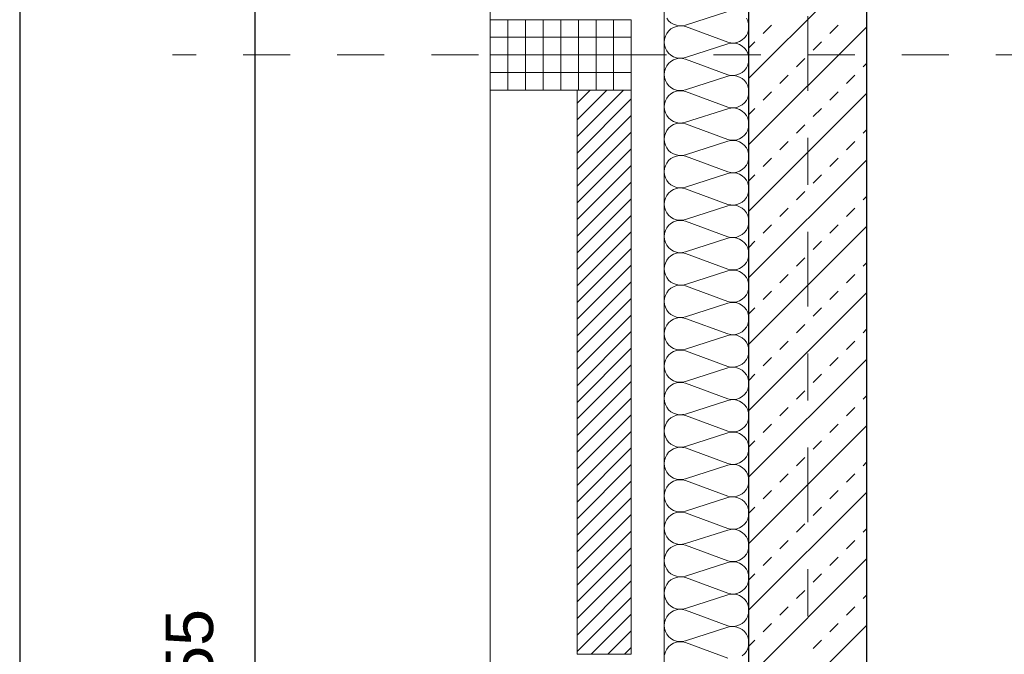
# Model space of a CAD drawing. Header units: metres. Extents: x -45.2 to 14.3, y -31.8 to 10.2.
# Tile 17 of 148: x -40.8 to -38.7, y -10.7 to -9.4. Entities that reach past the tile are written whole.
import ezdxf

# ---------------------------------------------------------------- set-up
doc = ezdxf.new("R2010")
doc.units = ezdxf.units.M
doc.header["$LTSCALE"] = 0.05
doc.linetypes.add('Achsen 01', pattern=[5.291531, 3.175, -1.058062, 0.352704, -0.705764])
doc.linetypes.add('Raster 01', pattern=[2, 1, -1])
for name, color, linetype, lineweight in [('013_Beton und Stahlbetonarbeiten-330 Außenwände', 7, 'Continuous', 25), ('014_Fassadenarbeiten-330 Betonfertigteile vertikal', 7, 'Continuous', 9), ('014_Fassadenarbeiten-330 Filtermauerwerk 11.5cm', 7, 'Continuous', 9), ('Bemaßung-Bemaßung', 7, 'Continuous', 9)]:
    doc.layers.add(name, color=color, linetype=linetype, lineweight=lineweight)
for name, color, linetype, lineweight, true_color in [('014_Fassadenarbeiten-000 Aufsicht Betonfertigteile', 7, 'Continuous', 9, 0xc0c0c0), ('014_Fassadenarbeiten-330 mineralische Dämmung', 7, 'Continuous', 9, 0x666666), ('AV1-Achsen', 1, 'Achsen 01', 18, 0xff0000), ('AV1-Raster', 7, 'Raster 01', 9, 0xa6a6a6)]:
    doc.layers.add(name, color=color, linetype=linetype, lineweight=lineweight, true_color=true_color)
doc.styles.add('Arial', font='arial.ttf')

msp = doc.modelspace()

# ---------------------------------------------------------------- linework, layer by layer
at = {"layer": '013_Beton und Stahlbetonarbeiten-330 Außenwände', "color": 251, "linetype": 'Continuous', "lineweight": 13, "true_color": 0x4c4c4c}
for p, q in [((-39.025, -9.2493), (-39.275, -9.4993)), ((-39.025, -9.3907), (-39.275, -9.6407)), ((-39.2444, -9.4045), (-39.2267, -9.3868)), ((-39.103, -9.4045), (-39.0853, -9.3868)), ((-39.275, -9.4351), (-39.2621, -9.4222)), ((-39.1384, -9.4399), (-39.1207, -9.4222)), ((-39.1737, -9.4752), (-39.156, -9.4576)), ((-39.0323, -9.4752), (-39.025, -9.4679)), ((-39.2091, -9.5106), (-39.1914, -9.4929)), ((-39.0676, -9.5106), (-39.05, -9.4929)), ((-39.025, -9.5321), (-39.275, -9.7821)), ((-39.2444, -9.5459), (-39.2267, -9.5283)), ((-39.103, -9.5459), (-39.0853, -9.5283)), ((-39.275, -9.5765), (-39.2621, -9.5636)), ((-39.1384, -9.5813), (-39.1207, -9.5636)), ((-39.1737, -9.6167), (-39.156, -9.599)), ((-39.0323, -9.6167), (-39.025, -9.6094)), ((-39.2091, -9.652), (-39.1914, -9.6343)), ((-39.0676, -9.652), (-39.05, -9.6343)), ((-39.025, -9.6736), (-39.275, -9.9236)), ((-39.2444, -9.6874), (-39.2267, -9.6697)), ((-39.103, -9.6874), (-39.0853, -9.6697)), ((-39.275, -9.7179), (-39.2621, -9.705)), ((-39.1384, -9.7227), (-39.1207, -9.705)), ((-39.1737, -9.7581), (-39.156, -9.7404)), ((-39.0323, -9.7581), (-39.025, -9.7508)), ((-39.2091, -9.7934), (-39.1914, -9.7758)), ((-39.0676, -9.7934), (-39.05, -9.7758)), ((-39.025, -9.815), (-39.275, -10.065)), ((-39.2444, -9.8288), (-39.2267, -9.8111)), ((-39.103, -9.8288), (-39.0853, -9.8111)), ((-39.275, -9.8594), (-39.2621, -9.8465)), ((-39.1384, -9.8641), (-39.1207, -9.8465)), ((-39.1737, -9.8995), (-39.156, -9.8818)), ((-39.0323, -9.8995), (-39.025, -9.8922)), ((-39.2091, -9.9349), (-39.1914, -9.9172)), ((-39.0676, -9.9349), (-39.05, -9.9172)), ((-39.025, -9.9564), (-39.275, -10.2064)), ((-39.2444, -9.9702), (-39.2267, -9.9525)), ((-39.103, -9.9702), (-39.0853, -9.9525)), ((-39.275, -10.0008), (-39.2621, -9.9879)), ((-39.1384, -10.0056), (-39.1207, -9.9879)), ((-39.1737, -10.0409), (-39.156, -10.0232)), ((-39.0323, -10.0409), (-39.025, -10.0336)), ((-39.2091, -10.0763), (-39.1914, -10.0586)), ((-39.0676, -10.0763), (-39.05, -10.0586)), ((-39.025, -10.0978), (-39.275, -10.3478)), ((-39.2444, -10.1116), (-39.2267, -10.0939)), ((-39.103, -10.1116), (-39.0853, -10.0939)), ((-39.275, -10.1422), (-39.2621, -10.1293)), ((-39.1384, -10.147), (-39.1207, -10.1293)), ((-39.1737, -10.1823), (-39.156, -10.1647)), ((-39.0323, -10.1823), (-39.025, -10.175)), ((-39.2091, -10.2177), (-39.1914, -10.2)), ((-39.0676, -10.2177), (-39.05, -10.2)), ((-39.025, -10.2392), (-39.275, -10.4892)), ((-39.2444, -10.253), (-39.2267, -10.2354)), ((-39.103, -10.253), (-39.0853, -10.2354)), ((-39.275, -10.2836), (-39.2621, -10.2707)), ((-39.1384, -10.2884), (-39.1207, -10.2707)), ((-39.1737, -10.3238), (-39.156, -10.3061)), ((-39.0323, -10.3238), (-39.025, -10.3165)), ((-39.2091, -10.3591), (-39.1914, -10.3414)), ((-39.0676, -10.3591), (-39.05, -10.3414)), ((-39.2444, -10.3945), (-39.2267, -10.3768)), ((-39.103, -10.3945), (-39.0853, -10.3768)), ((-39.025, -10.3807), (-39.275, -10.6307)), ((-39.275, -10.425), (-39.2621, -10.4121)), ((-39.1384, -10.4298), (-39.1207, -10.4121)), ((-39.1737, -10.4652), (-39.156, -10.4475)), ((-39.0323, -10.4652), (-39.025, -10.4579)), ((-39.2091, -10.5005), (-39.1914, -10.4829)), ((-39.0676, -10.5005), (-39.05, -10.4829)), ((-39.025, -10.5221), (-39.275, -10.7721)), ((-39.2444, -10.5359), (-39.2267, -10.5182)), ((-39.103, -10.5359), (-39.0853, -10.5182)), ((-39.275, -10.5665), (-39.2621, -10.5536)), ((-39.1384, -10.5712), (-39.1207, -10.5536)), ((-39.1737, -10.6066), (-39.156, -10.5889)), ((-39.0323, -10.6066), (-39.025, -10.5993)), ((-39.2091, -10.642), (-39.1914, -10.6243)), ((-39.0676, -10.642), (-39.05, -10.6243)), ((-39.025, -10.6635), (-39.275, -10.9135)), ((-39.2444, -10.6773), (-39.2267, -10.6596)), ((-39.103, -10.6773), (-39.0853, -10.6596)), ((-39.275, -10.7079), (-39.2621, -10.695)), ((-39.1384, -10.7127), (-39.1207, -10.695))]:
    msp.add_line(p, q, dxfattribs=at)
at = {"layer": '013_Beton und Stahlbetonarbeiten-330 Außenwände'}
msp.add_lwpolyline([(-39.275, 0.125), (-18.775, 0.125), (-18.775, -0.125), (-39.025, -0.125), (-39.025, -21.725), (-39.275, -21.725)], close=True, dxfattribs=at)
at = {"layer": '014_Fassadenarbeiten-000 Aufsicht Betonfertigteile'}
msp.add_lwpolyline([(-39.455, 0.305), (-39.455, -21.905), (-39.825, -22.275), (-39.825, 0.675)], close=True, dxfattribs=at)
at = {"layer": '014_Fassadenarbeiten-330 Betonfertigteile vertikal', "color": 8, "linetype": 'Continuous', "lineweight": 9, "true_color": 0x808080}
for p, q in [((-39.7875, -9.375), (-39.7875, -9.525)), ((-39.75, -9.375), (-39.75, -9.525)), ((-39.7125, -9.375), (-39.7125, -9.525)), ((-39.675, -9.375), (-39.675, -9.525)), ((-39.6375, -9.375), (-39.6375, -9.525)), ((-39.6, -9.375), (-39.6, -9.525)), ((-39.5625, -9.375), (-39.5625, -9.525))]:
    msp.add_line(p, q, dxfattribs=at)
at = {"layer": '014_Fassadenarbeiten-330 Betonfertigteile vertikal', "color": 8, "linetype": 'Continuous', "lineweight": 13, "true_color": 0x808080}
for p, q in [((-39.825, -9.4125), (-39.525, -9.4125)), ((-39.825, -9.45), (-39.525, -9.45)), ((-39.825, -9.4875), (-39.525, -9.4875))]:
    msp.add_line(p, q, dxfattribs=at)
at = {"layer": '014_Fassadenarbeiten-330 Betonfertigteile vertikal'}
msp.add_lwpolyline([(-39.525, -9.525), (-39.525, -9.375), (-39.825, -9.375), (-39.825, -9.525)], close=True, dxfattribs=at)
at = {"layer": '014_Fassadenarbeiten-330 Filtermauerwerk 11.5cm', "color": 8, "linetype": 'Continuous', "lineweight": 9, "true_color": 0x808080}
for p, q in [((-39.64, -9.5526), (-39.6124, -9.525)), ((-39.64, -9.588), (-39.577, -9.525)), ((-39.64, -9.6233), (-39.5417, -9.525)), ((-39.64, -9.6587), (-39.525, -9.5437)), ((-39.64, -9.694), (-39.525, -9.579)), ((-39.64, -9.7294), (-39.525, -9.6144)), ((-39.64, -9.7647), (-39.525, -9.6497)), ((-39.64, -9.8001), (-39.525, -9.6851)), ((-39.64, -9.8354), (-39.525, -9.7204)), ((-39.64, -9.8708), (-39.525, -9.7558)), ((-39.64, -9.9062), (-39.525, -9.7912)), ((-39.64, -9.9415), (-39.525, -9.8265)), ((-39.64, -9.9769), (-39.525, -9.8619)), ((-39.64, -10.0122), (-39.525, -9.8972)), ((-39.64, -10.0476), (-39.525, -9.9326)), ((-39.64, -10.0829), (-39.525, -9.9679)), ((-39.64, -10.1183), (-39.525, -10.0033)), ((-39.64, -10.1536), (-39.525, -10.0386)), ((-39.64, -10.189), (-39.525, -10.074)), ((-39.64, -10.2244), (-39.525, -10.1094)), ((-39.64, -10.2597), (-39.525, -10.1447)), ((-39.64, -10.2951), (-39.525, -10.1801)), ((-39.64, -10.3304), (-39.525, -10.2154)), ((-39.64, -10.3658), (-39.525, -10.2508)), ((-39.64, -10.4011), (-39.525, -10.2861)), ((-39.64, -10.4365), (-39.525, -10.3215)), ((-39.64, -10.4718), (-39.525, -10.3568)), ((-39.64, -10.5072), (-39.525, -10.3922)), ((-39.64, -10.5426), (-39.525, -10.4276)), ((-39.64, -10.5779), (-39.525, -10.4629)), ((-39.64, -10.6133), (-39.525, -10.4983)), ((-39.64, -10.6486), (-39.525, -10.5336)), ((-39.64, -10.684), (-39.525, -10.569)), ((-39.64, -10.7193), (-39.525, -10.6043)), ((-39.6103, -10.725), (-39.525, -10.6397)), ((-39.575, -10.725), (-39.525, -10.675)), ((-39.5396, -10.725), (-39.525, -10.7104))]:
    msp.add_line(p, q, dxfattribs=at)
at = {"layer": '014_Fassadenarbeiten-330 Filtermauerwerk 11.5cm'}
msp.add_lwpolyline([(-39.64, -9.525), (-39.525, -9.525), (-39.525, -10.725), (-39.64, -10.725)], close=True, dxfattribs=at)
at = {"layer": '014_Fassadenarbeiten-330 mineralische Dämmung'}
msp.add_lwpolyline([(-18.9, 0.305), (-18.9, 0.125), (-39.275, 0.125), (-39.275, -21.725), (-39.15, -21.725), (-39.15, -21.905), (-39.455, -21.905), (-39.455, 0.305)], close=True, dxfattribs=at)
for points in [[(-39.2892, -10.7281), (-39.2843, -10.7238), (-39.2803, -10.7187), (-39.2774, -10.7129), (-39.2756, -10.7067), (-39.275, -10.7003), (-39.2756, -10.6938), (-39.2774, -10.6876), (-39.2803, -10.6818), (-39.2843, -10.6767), (-39.2892, -10.6724), (-39.2947, -10.6691), (-39.3008, -10.6669), (-39.3072, -10.6659), (-39.3137, -10.6661), (-39.32, -10.6675), (-39.41, -10.6964), (-39.41, -10.6964), (-39.4163, -10.6978), (-39.4228, -10.698), (-39.4292, -10.697), (-39.4353, -10.6948), (-39.4408, -10.6915), (-39.4457, -10.6872), (-39.4497, -10.6821), (-39.4526, -10.6763), (-39.4544, -10.6701), (-39.455, -10.6636), (-39.4544, -10.6572), (-39.4526, -10.651), (-39.4497, -10.6452), (-39.4457, -10.6401), (-39.4408, -10.6358), (-39.4353, -10.6325), (-39.4292, -10.6303), (-39.4228, -10.6292), (-39.4163, -10.6294), (-39.41, -10.6308), (-39.32, -10.6641), (-39.32, -10.6641), (-39.3137, -10.6655), (-39.3072, -10.6657), (-39.3008, -10.6647), (-39.2947, -10.6625), (-39.2892, -10.6592), (-39.2843, -10.6549), (-39.2803, -10.6498), (-39.2774, -10.644), (-39.2756, -10.6378), (-39.275, -10.6313), (-39.2756, -10.6249), (-39.2774, -10.6187), (-39.2803, -10.6129), (-39.2843, -10.6078), (-39.2892, -10.6035), (-39.2947, -10.6002), (-39.3008, -10.598), (-39.3072, -10.597), (-39.3137, -10.5971), (-39.32, -10.5985), (-39.41, -10.6275), (-39.41, -10.6275), (-39.4163, -10.6289), (-39.4228, -10.6291), (-39.4292, -10.628), (-39.4353, -10.6258), (-39.4408, -10.6225), (-39.4457, -10.6182), (-39.4497, -10.6131), (-39.4526, -10.6073), (-39.4544, -10.6011), (-39.455, -10.5947), (-39.4544, -10.5882), (-39.4526, -10.582), (-39.4497, -10.5762), (-39.4457, -10.5711), (-39.4408, -10.5668), (-39.4353, -10.5635), (-39.4292, -10.5613), (-39.4228, -10.5603), (-39.4163, -10.5605), (-39.41, -10.5619), (-39.32, -10.5952), (-39.32, -10.5952), (-39.3137, -10.5966), (-39.3072, -10.5967), (-39.3008, -10.5957), (-39.2947, -10.5935), (-39.2892, -10.5902), (-39.2843, -10.5859), (-39.2803, -10.5808), (-39.2774, -10.575), (-39.2756, -10.5688), (-39.275, -10.5624), (-39.2756, -10.5559), (-39.2774, -10.5497), (-39.2803, -10.5439), (-39.2843, -10.5388), (-39.2892, -10.5345), (-39.2947, -10.5312), (-39.3008, -10.529), (-39.3072, -10.528), (-39.3137, -10.5282), (-39.32, -10.5296), (-39.41, -10.5585), (-39.41, -10.5585), (-39.4163, -10.5599), (-39.4228, -10.5601), (-39.4292, -10.5591), (-39.4353, -10.5569), (-39.4408, -10.5536), (-39.4457, -10.5493), (-39.4497, -10.5442), (-39.4526, -10.5384), (-39.4544, -10.5322), (-39.455, -10.5257), (-39.4544, -10.5193), (-39.4526, -10.5131), (-39.4497, -10.5073), (-39.4457, -10.5022), (-39.4408, -10.4979), (-39.4353, -10.4946), (-39.4292, -10.4924), (-39.4228, -10.4914), (-39.4163, -10.4915), (-39.41, -10.4929), (-39.32, -10.5262), (-39.32, -10.5262), (-39.3137, -10.5276), (-39.3072, -10.5278), (-39.3008, -10.5268), (-39.2947, -10.5246), (-39.2892, -10.5213), (-39.2843, -10.517), (-39.2803, -10.5119), (-39.2774, -10.5061), (-39.2756, -10.4999), (-39.275, -10.4934), (-39.2756, -10.487), (-39.2774, -10.4808), (-39.2803, -10.475), (-39.2843, -10.4699), (-39.2892, -10.4656), (-39.2947, -10.4623), (-39.3008, -10.4601), (-39.3072, -10.4591), (-39.3137, -10.4593), (-39.32, -10.4606), (-39.41, -10.4896), (-39.41, -10.4896), (-39.4163, -10.491), (-39.4228, -10.4912), (-39.4292, -10.4901), (-39.4353, -10.4879), (-39.4408, -10.4846), (-39.4457, -10.4803), (-39.4497, -10.4752), (-39.4526, -10.4695), (-39.4544, -10.4632), (-39.455, -10.4568), (-39.4544, -10.4503), (-39.4526, -10.4441), (-39.4497, -10.4384), (-39.4457, -10.4332), (-39.4408, -10.4289), (-39.4353, -10.4256), (-39.4292, -10.4234), (-39.4228, -10.4224), (-39.4163, -10.4226), (-39.41, -10.424), (-39.32, -10.4573), (-39.32, -10.4573), (-39.3137, -10.4587), (-39.3072, -10.4589), (-39.3008, -10.4578), (-39.2947, -10.4556), (-39.2892, -10.4523), (-39.2843, -10.448), (-39.2803, -10.4429), (-39.2774, -10.4372), (-39.2756, -10.4309), (-39.275, -10.4245), (-39.2756, -10.418), (-39.2774, -10.4118), (-39.2803, -10.4061), (-39.2843, -10.4009), (-39.2892, -10.3966), (-39.2947, -10.3933), (-39.3008, -10.3911), (-39.3072, -10.3901), (-39.3137, -10.3903), (-39.32, -10.3917), (-39.41, -10.4206), (-39.41, -10.4206), (-39.4163, -10.422), (-39.4228, -10.4222), (-39.4292, -10.4212), (-39.4353, -10.419), (-39.4408, -10.4157), (-39.4457, -10.4114), (-39.4497, -10.4063), (-39.4526, -10.4005), (-39.4544, -10.3943), (-39.455, -10.3878), (-39.4544, -10.3814), (-39.4526, -10.3752), (-39.4497, -10.3694), (-39.4457, -10.3643), (-39.4408, -10.36), (-39.4353, -10.3567), (-39.4292, -10.3545), (-39.4228, -10.3535), (-39.4163, -10.3537), (-39.41, -10.3551), (-39.32, -10.3883), (-39.32, -10.3883), (-39.3137, -10.3897), (-39.3072, -10.3899), (-39.3008, -10.3889), (-39.2947, -10.3867), (-39.2892, -10.3834), (-39.2843, -10.3791), (-39.2803, -10.374), (-39.2774, -10.3682), (-39.2756, -10.362), (-39.275, -10.3555), (-39.2756, -10.3491), (-39.2774, -10.3429), (-39.2803, -10.3371), (-39.2843, -10.332), (-39.2892, -10.3277), (-39.2947, -10.3244), (-39.3008, -10.3222), (-39.3072, -10.3212), (-39.3137, -10.3214), (-39.32, -10.3228), (-39.41, -10.3517), (-39.41, -10.3517), (-39.4163, -10.3531), (-39.4228, -10.3533), (-39.4292, -10.3522), (-39.4353, -10.35), (-39.4408, -10.3467), (-39.4457, -10.3425), (-39.4497, -10.3373), (-39.4526, -10.3316), (-39.4544, -10.3253), (-39.455, -10.3189), (-39.4544, -10.3125), (-39.4526, -10.3062), (-39.4497, -10.3005), (-39.4457, -10.2953), (-39.4408, -10.2911), (-39.4353, -10.2878), (-39.4292, -10.2855), (-39.4228, -10.2845), (-39.4163, -10.2847), (-39.41, -10.2861), (-39.32, -10.3194), (-39.32, -10.3194), (-39.3137, -10.3208), (-39.3072, -10.321), (-39.3008, -10.3199), (-39.2947, -10.3177), (-39.2892, -10.3144), (-39.2843, -10.3101), (-39.2803, -10.305), (-39.2774, -10.2993), (-39.2756, -10.293), (-39.275, -10.2866), (-39.2756, -10.2802), (-39.2774, -10.2739), (-39.2803, -10.2682), (-39.2843, -10.263), (-39.2892, -10.2588), (-39.2947, -10.2555), (-39.3008, -10.2533), (-39.3072, -10.2522), (-39.3137, -10.2524), (-39.32, -10.2538), (-39.41, -10.2827), (-39.41, -10.2827), (-39.4163, -10.2841), (-39.4228, -10.2843), (-39.4292, -10.2833), (-39.4353, -10.2811), (-39.4408, -10.2778), (-39.4457, -10.2735), (-39.4497, -10.2684), (-39.4526, -10.2626), (-39.4544, -10.2564), (-39.455, -10.25), (-39.4544, -10.2435), (-39.4526, -10.2373), (-39.4497, -10.2315), (-39.4457, -10.2264), (-39.4408, -10.2221), (-39.4353, -10.2188), (-39.4292, -10.2166), (-39.4228, -10.2156), (-39.4163, -10.2158), (-39.41, -10.2172), (-39.32, -10.2504), (-39.32, -10.2504), (-39.3137, -10.2518), (-39.3072, -10.252), (-39.3008, -10.251), (-39.2947, -10.2488), (-39.2892, -10.2455), (-39.2843, -10.2412), (-39.2803, -10.2361), (-39.2774, -10.2303), (-39.2756, -10.2241), (-39.275, -10.2177), (-39.2756, -10.2112), (-39.2774, -10.205), (-39.2803, -10.1992), (-39.2843, -10.1941), (-39.2892, -10.1898), (-39.2947, -10.1865), (-39.3008, -10.1843), (-39.3072, -10.1833), (-39.3137, -10.1835), (-39.32, -10.1849), (-39.41, -10.2138), (-39.41, -10.2138), (-39.4163, -10.2152), (-39.4228, -10.2154), (-39.4292, -10.2144), (-39.4353, -10.2122), (-39.4408, -10.2089), (-39.4457, -10.2046), (-39.4497, -10.1994), (-39.4526, -10.1937), (-39.4544, -10.1875), (-39.455, -10.181), (-39.4544, -10.1746), (-39.4526, -10.1683), (-39.4497, -10.1626), (-39.4457, -10.1575), (-39.4408, -10.1532), (-39.4353, -10.1499), (-39.4292, -10.1477), (-39.4228, -10.1466), (-39.4163, -10.1468), (-39.41, -10.1482), (-39.32, -10.1815), (-39.32, -10.1815), (-39.3137, -10.1829), (-39.3072, -10.1831), (-39.3008, -10.1821), (-39.2947, -10.1799), (-39.2892, -10.1765), (-39.2843, -10.1723), (-39.2803, -10.1671), (-39.2774, -10.1614), (-39.2756, -10.1552), (-39.275, -10.1487), (-39.2756, -10.1423), (-39.2774, -10.136), (-39.2803, -10.1303), (-39.2843, -10.1252), (-39.2892, -10.1209), (-39.2947, -10.1176), (-39.3008, -10.1154), (-39.3072, -10.1143), (-39.3137, -10.1145), (-39.32, -10.1159), (-39.41, -10.1448), (-39.41, -10.1448), (-39.4163, -10.1462), (-39.4228, -10.1464), (-39.4292, -10.1454), (-39.4353, -10.1432), (-39.4408, -10.1399), (-39.4457, -10.1356), (-39.4497, -10.1305), (-39.4526, -10.1247), (-39.4544, -10.1185), (-39.455, -10.1121), (-39.4544, -10.1056), (-39.4526, -10.0994), (-39.4497, -10.0936), (-39.4457, -10.0885), (-39.4408, -10.0842), (-39.4353, -10.0809), (-39.4292, -10.0787), (-39.4228, -10.0777), (-39.4163, -10.0779), (-39.41, -10.0793), (-39.32, -10.1125), (-39.32, -10.1125), (-39.3137, -10.1139), (-39.3072, -10.1141), (-39.3008, -10.1131), (-39.2947, -10.1109), (-39.2892, -10.1076), (-39.2843, -10.1033), (-39.2803, -10.0982), (-39.2774, -10.0924), (-39.2756, -10.0862), (-39.275, -10.0798), (-39.2756, -10.0733), (-39.2774, -10.0671), (-39.2803, -10.0613), (-39.2843, -10.0562), (-39.2892, -10.0519), (-39.2947, -10.0486), (-39.3008, -10.0464), (-39.3072, -10.0454), (-39.3137, -10.0456), (-39.32, -10.047), (-39.41, -10.0759), (-39.41, -10.0759), (-39.4163, -10.0773), (-39.4228, -10.0775), (-39.4292, -10.0765), (-39.4353, -10.0743), (-39.4408, -10.071), (-39.4457, -10.0667), (-39.4497, -10.0616), (-39.4526, -10.0558), (-39.4544, -10.0496), (-39.455, -10.0431), (-39.4544, -10.0367), (-39.4526, -10.0305), (-39.4497, -10.0247), (-39.4457, -10.0196), (-39.4408, -10.0153), (-39.4353, -10.012), (-39.4292, -10.0098), (-39.4228, -10.0087), (-39.4163, -10.0089), (-39.41, -10.0103), (-39.32, -10.0436), (-39.32, -10.0436), (-39.3137, -10.045), (-39.3072, -10.0452), (-39.3008, -10.0442), (-39.2947, -10.042), (-39.2892, -10.0387), (-39.2843, -10.0344), (-39.2803, -10.0293), (-39.2774, -10.0235), (-39.2756, -10.0173), (-39.275, -10.0108), (-39.2756, -10.0044), (-39.2774, -9.9982), (-39.2803, -9.9924), (-39.2843, -9.9873), (-39.2892, -9.983), (-39.2947, -9.9797), (-39.3008, -9.9775), (-39.3072, -9.9764), (-39.3137, -9.9766), (-39.32, -9.978), (-39.41, -10.007), (-39.41, -10.007), (-39.4163, -10.0084), (-39.4228, -10.0085), (-39.4292, -10.0075), (-39.4353, -10.0053), (-39.4408, -10.002), (-39.4457, -9.9977), (-39.4497, -9.9926), (-39.4526, -9.9868), (-39.4544, -9.9806), (-39.455, -9.9742), (-39.4544, -9.9677), (-39.4526, -9.9615), (-39.4497, -9.9557), (-39.4457, -9.9506), (-39.4408, -9.9463), (-39.4353, -9.943), (-39.4292, -9.9408), (-39.4228, -9.9398), (-39.4163, -9.94), (-39.41, -9.9414), (-39.32, -9.9747), (-39.32, -9.9747), (-39.3137, -9.9761), (-39.3072, -9.9762), (-39.3008, -9.9752), (-39.2947, -9.973), (-39.2892, -9.9697), (-39.2843, -9.9654), (-39.2803, -9.9603), (-39.2774, -9.9545), (-39.2756, -9.9483), (-39.275, -9.9419), (-39.2756, -9.9354), (-39.2774, -9.9292), (-39.2803, -9.9234), (-39.2843, -9.9183), (-39.2892, -9.914), (-39.2947, -9.9107), (-39.3008, -9.9085), (-39.3072, -9.9075), (-39.3137, -9.9077), (-39.32, -9.9091), (-39.41, -9.938), (-39.41, -9.938), (-39.4163, -9.9394), (-39.4228, -9.9396), (-39.4292, -9.9386), (-39.4353, -9.9364), (-39.4408, -9.9331), (-39.4457, -9.9288), (-39.4497, -9.9237), (-39.4526, -9.9179), (-39.4544, -9.9117), (-39.455, -9.9052), (-39.4544, -9.8988), (-39.4526, -9.8926), (-39.4497, -9.8868), (-39.4457, -9.8817), (-39.4408, -9.8774), (-39.4353, -9.8741), (-39.4292, -9.8719), (-39.4228, -9.8709), (-39.4163, -9.871), (-39.41, -9.8724), (-39.32, -9.9057), (-39.32, -9.9057), (-39.3137, -9.9071), (-39.3072, -9.9073), (-39.3008, -9.9063), (-39.2947, -9.9041), (-39.2892, -9.9008), (-39.2843, -9.8965), (-39.2803, -9.8914), (-39.2774, -9.8856), (-39.2756, -9.8794), (-39.275, -9.8729), (-39.2756, -9.8665), (-39.2774, -9.8603), (-39.2803, -9.8545), (-39.2843, -9.8494), (-39.2892, -9.8451), (-39.2947, -9.8418), (-39.3008, -9.8396), (-39.3072, -9.8386), (-39.3137, -9.8387), (-39.32, -9.8401), (-39.41, -9.8691), (-39.41, -9.8691), (-39.4163, -9.8705), (-39.4228, -9.8707), (-39.4292, -9.8696), (-39.4353, -9.8674), (-39.4408, -9.8641), (-39.4457, -9.8598), (-39.4497, -9.8547), (-39.4526, -9.8489), (-39.4544, -9.8427), (-39.455, -9.8363), (-39.4544, -9.8298), (-39.4526, -9.8236), (-39.4497, -9.8178), (-39.4457, -9.8127), (-39.4408, -9.8084), (-39.4353, -9.8051), (-39.4292, -9.8029), (-39.4228, -9.8019), (-39.4163, -9.8021), (-39.41, -9.8035), (-39.32, -9.8368), (-39.32, -9.8368), (-39.3137, -9.8382), (-39.3072, -9.8384), (-39.3008, -9.8373), (-39.2947, -9.8351), (-39.2892, -9.8318), (-39.2843, -9.8275), (-39.2803, -9.8224), (-39.2774, -9.8166), (-39.2756, -9.8104), (-39.275, -9.804), (-39.2756, -9.7975), (-39.2774, -9.7913), (-39.2803, -9.7856), (-39.2843, -9.7804), (-39.2892, -9.7761), (-39.2947, -9.7728), (-39.3008, -9.7706), (-39.3072, -9.7696), (-39.3137, -9.7698), (-39.32, -9.7712), (-39.41, -9.8001), (-39.41, -9.8001), (-39.4163, -9.8015), (-39.4228, -9.8017), (-39.4292, -9.8007), (-39.4353, -9.7985), (-39.4408, -9.7952), (-39.4457, -9.7909), (-39.4497, -9.7858), (-39.4526, -9.78), (-39.4544, -9.7738), (-39.455, -9.7673), (-39.4544, -9.7609), (-39.4526, -9.7547), (-39.4497, -9.7489), (-39.4457, -9.7438), (-39.4408, -9.7395), (-39.4353, -9.7362), (-39.4292, -9.734), (-39.4228, -9.733), (-39.4163, -9.7332), (-39.41, -9.7346), (-39.32, -9.7678), (-39.32, -9.7678), (-39.3137, -9.7692), (-39.3072, -9.7694), (-39.3008, -9.7684), (-39.2947, -9.7662), (-39.2892, -9.7629), (-39.2843, -9.7586), (-39.2803, -9.7535), (-39.2774, -9.7477), (-39.2756, -9.7415), (-39.275, -9.735), (-39.2756, -9.7286), (-39.2774, -9.7224), (-39.2803, -9.7166), (-39.2843, -9.7115), (-39.2892, -9.7072), (-39.2947, -9.7039), (-39.3008, -9.7017), (-39.3072, -9.7007), (-39.3137, -9.7009), (-39.32, -9.7023), (-39.41, -9.7312), (-39.41, -9.7312), (-39.4163, -9.7326), (-39.4228, -9.7328), (-39.4292, -9.7317), (-39.4353, -9.7295), (-39.4408, -9.7262), (-39.4457, -9.722), (-39.4497, -9.7168), (-39.4526, -9.7111), (-39.4544, -9.7048), (-39.455, -9.6984), (-39.4544, -9.6919), (-39.4526, -9.6857), (-39.4497, -9.68), (-39.4457, -9.6748), (-39.4408, -9.6706), (-39.4353, -9.6672), (-39.4292, -9.665), (-39.4228, -9.664), (-39.4163, -9.6642), (-39.41, -9.6656), (-39.32, -9.6989), (-39.32, -9.6989), (-39.3137, -9.7003), (-39.3072, -9.7005), (-39.3008, -9.6994), (-39.2947, -9.6972), (-39.2892, -9.6939), (-39.2843, -9.6896), (-39.2803, -9.6845), (-39.2774, -9.6788), (-39.2756, -9.6725), (-39.275, -9.6661), (-39.2756, -9.6596), (-39.2774, -9.6534), (-39.2803, -9.6477), (-39.2843, -9.6425), (-39.2892, -9.6383), (-39.2947, -9.635), (-39.3008, -9.6328), (-39.3072, -9.6317), (-39.3137, -9.6319), (-39.32, -9.6333), (-39.41, -9.6622), (-39.41, -9.6622), (-39.4163, -9.6636), (-39.4228, -9.6638), (-39.4292, -9.6628), (-39.4353, -9.6606), (-39.4408, -9.6573), (-39.4457, -9.653), (-39.4497, -9.6479), (-39.4526, -9.6421), (-39.4544, -9.6359), (-39.455, -9.6294), (-39.4544, -9.623), (-39.4526, -9.6168), (-39.4497, -9.611), (-39.4457, -9.6059), (-39.4408, -9.6016), (-39.4353, -9.5983), (-39.4292, -9.5961), (-39.4228, -9.5951), (-39.4163, -9.5953), (-39.41, -9.5967), (-39.32, -9.6299), (-39.32, -9.6299), (-39.3137, -9.6313), (-39.3072, -9.6315), (-39.3008, -9.6305), (-39.2947, -9.6283), (-39.2892, -9.625), (-39.2843, -9.6207), (-39.2803, -9.6156), (-39.2774, -9.6098), (-39.2756, -9.6036), (-39.275, -9.5972), (-39.2756, -9.5907), (-39.2774, -9.5845), (-39.2803, -9.5787), (-39.2843, -9.5736), (-39.2892, -9.5693), (-39.2947, -9.566), (-39.3008, -9.5638), (-39.3072, -9.5628), (-39.3137, -9.563), (-39.32, -9.5644), (-39.41, -9.5933), (-39.41, -9.5933), (-39.4163, -9.5947), (-39.4228, -9.5949), (-39.4292, -9.5939), (-39.4353, -9.5917), (-39.4408, -9.5883), (-39.4457, -9.5841), (-39.4497, -9.5789), (-39.4526, -9.5732), (-39.4544, -9.567), (-39.455, -9.5605), (-39.4544, -9.5541), (-39.4526, -9.5478), (-39.4497, -9.5421), (-39.4457, -9.5369), (-39.4408, -9.5327), (-39.4353, -9.5294), (-39.4292, -9.5272), (-39.4228, -9.5261), (-39.4163, -9.5263), (-39.41, -9.5277), (-39.32, -9.561), (-39.32, -9.561), (-39.3137, -9.5624), (-39.3072, -9.5626), (-39.3008, -9.5616), (-39.2947, -9.5593), (-39.2892, -9.556), (-39.2843, -9.5518), (-39.2803, -9.5466), (-39.2774, -9.5409), (-39.2756, -9.5347), (-39.275, -9.5282), (-39.2756, -9.5218), (-39.2774, -9.5155), (-39.2803, -9.5098), (-39.2843, -9.5047), (-39.2892, -9.5004), (-39.2947, -9.4971), (-39.3008, -9.4949), (-39.3072, -9.4938), (-39.3137, -9.494), (-39.32, -9.4954), (-39.41, -9.5243), (-39.41, -9.5243), (-39.4163, -9.5257), (-39.4228, -9.5259), (-39.4292, -9.5249), (-39.4353, -9.5227), (-39.4408, -9.5194), (-39.4457, -9.5151), (-39.4497, -9.51), (-39.4526, -9.5042), (-39.4544, -9.498), (-39.455, -9.4916), (-39.4544, -9.4851), (-39.4526, -9.4789), (-39.4497, -9.4731), (-39.4457, -9.468), (-39.4408, -9.4637), (-39.4353, -9.4604), (-39.4292, -9.4582), (-39.4228, -9.4572), (-39.4163, -9.4574), (-39.41, -9.4588), (-39.32, -9.492), (-39.32, -9.492), (-39.3137, -9.4934), (-39.3072, -9.4936), (-39.3008, -9.4926), (-39.2947, -9.4904), (-39.2892, -9.4871), (-39.2843, -9.4828), (-39.2803, -9.4777), (-39.2774, -9.4719), (-39.2756, -9.4657), (-39.275, -9.4593), (-39.2756, -9.4528), (-39.2774, -9.4466), (-39.2803, -9.4408), (-39.2843, -9.4357), (-39.2892, -9.4314), (-39.2947, -9.4281), (-39.3008, -9.4259), (-39.3072, -9.4249), (-39.3137, -9.4251), (-39.32, -9.4265), (-39.41, -9.4554), (-39.41, -9.4554), (-39.4163, -9.4568), (-39.4228, -9.457), (-39.4292, -9.456), (-39.4353, -9.4538), (-39.4408, -9.4505), (-39.4457, -9.4462), (-39.4497, -9.4411), (-39.4526, -9.4353), (-39.4544, -9.4291), (-39.455, -9.4226), (-39.4544, -9.4162), (-39.4526, -9.4099), (-39.4497, -9.4042), (-39.4457, -9.3991), (-39.4408, -9.3948), (-39.4353, -9.3915), (-39.4292, -9.3893), (-39.4228, -9.3882), (-39.4163, -9.3884), (-39.41, -9.3898), (-39.32, -9.4231), (-39.32, -9.4231), (-39.3137, -9.4245), (-39.3072, -9.4247), (-39.3008, -9.4237), (-39.2947, -9.4215), (-39.2892, -9.4182), (-39.2843, -9.4139), (-39.2803, -9.4087), (-39.2774, -9.403), (-39.2756, -9.3968), (-39.275, -9.3903), (-39.2756, -9.3839), (-39.2774, -9.3777), (-39.2803, -9.3719)], [(-39.32, -9.3575), (-39.41, -9.3865), (-39.41, -9.3865), (-39.4163, -9.3879), (-39.4228, -9.388), (-39.4292, -9.387), (-39.4353, -9.3848), (-39.4408, -9.3815), (-39.4457, -9.3772), (-39.4497, -9.3721)], [(-39.4544, -10.7261), (-39.4526, -10.7199), (-39.4497, -10.7141), (-39.4457, -10.709), (-39.4408, -10.7047), (-39.4353, -10.7014), (-39.4292, -10.6992), (-39.4228, -10.6982), (-39.4163, -10.6984), (-39.41, -10.6998), (-39.32, -10.7331)]]:
    msp.add_lwpolyline(points, dxfattribs=at)
at = {"layer": 'AV1-Achsen'}
msp.add_line((-39.15, -26.5), (-39.15, 4.9), dxfattribs=at)
at = {"layer": 'AV1-Raster'}
msp.add_line((1.35, -9.45), (-40.5, -9.45), dxfattribs=at)
at = {"layer": 'Bemaßung-Bemaßung', "color": 0, "lineweight": -2}
msp.add_line((-40.825, 0.0543), (-40.825, -21.6543), dxfattribs=at)
at = {"layer": 'Bemaßung-Bemaßung', "color": 0, "linetype": 'Continuous', "lineweight": -2}
msp.add_line((-40.325, -5.5957), (-40.325, -16.0043), dxfattribs=at)
at = {"layer": 'Defpoints', "color": 0, "lineweight": 0}
for p, q in [((-39.825, -9.525), (-39.825, -9.525)), ((-39.825, -9.525), (-39.825, -9.525)), ((-39.825, -10.725), (-39.825, -10.725)), ((-39.825, -10.725), (-39.825, -10.725))]:
    msp.add_line(p, q, dxfattribs=at)

# ---------------------------------------------------------------- texts
at = {"layer": 'Bemaßung-Bemaßung', "color": 0, "insert": (-40.3952, -10.9812), "char_height": 0.10087, "attachment_point": 7, "rotation": 90, "style": 'Arial'}
msp.add_mtext('10,55', dxfattribs=at)

doc.saveas('drawing.dxf')
